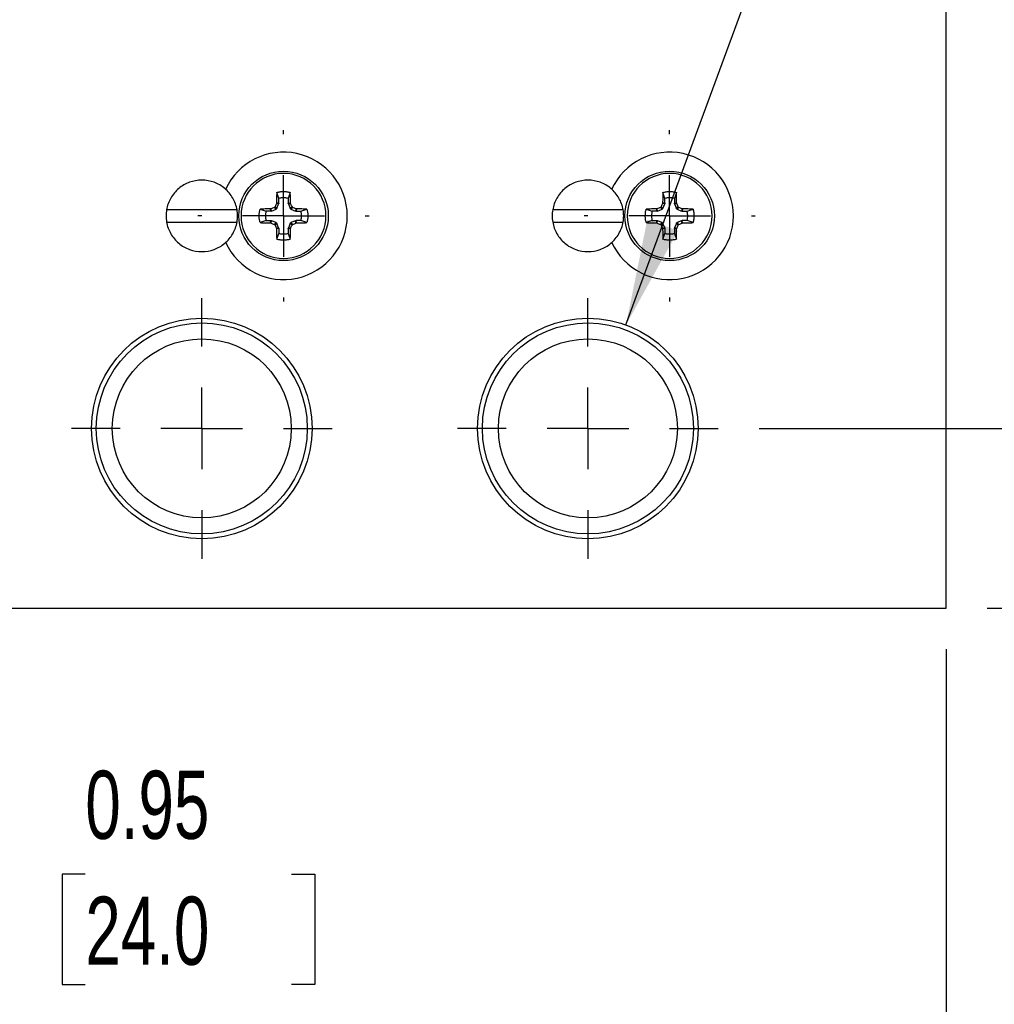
# Model space of a CAD drawing. Header units: inches. Extents: x 0.5 to 21.5, y 0.5 to 16.5.
# Tile 4 of 28: x 5.6 to 8, y 3.6 to 6.1. Entities that reach past the tile are written whole.
import ezdxf

# ---------------------------------------------------------------- set-up
doc = ezdxf.new("R2010")
doc.units = ezdxf.units.IN
doc.header["$LTSCALE"] = 2
doc.header["$MEASUREMENT"] = 0
doc.linetypes.add('CENTERX2', pattern=[0.8, 0.5, -0.1, 0.1, -0.1])
doc.layers.add('CENTER', color=40, linetype='CENTERX2')
doc.layers.add('DIMENSIONS', color=140, linetype='Continuous', lineweight=25)
doc.styles.add('SLDTEXTSTYLE0', font='TXT', dxfattribs={"width": 0.7})
doc.dimstyles.new('SLDDIMSTYLE0', dxfattribs={"dimtxt": 0.169922, "dimasz": 0.26, "dimexe": 0, "dimexo": 0.0625, "dimgap": 0.04248, "dimtad": 0, "dimtih": 1, "dimtoh": 1, "dimrnd": 1e-09, "dimdsep": 46, "dimtxsty": 'SLDTEXTSTYLE0', "dimsah": 1, "dimcen": 0.09, "dimadec": 0, "dimazin": 2, "dimtfac": 1, "dimtofl": 0, "dimtmove": 0, "dimatfit": 3, "dimfxl": 0, "dimfrac": 2, "dimtolj": 1, "dimtzin": 12, "dimarcsym": 0})
doc.dimstyles.new('SLDDIMSTYLE1', dxfattribs={"dimtxt": 0.169922, "dimasz": 0.26, "dimexe": 0, "dimexo": 0.0625, "dimgap": 0.04248, "dimtad": 0, "dimtih": 1, "dimtoh": 1, "dimrnd": 1e-09, "dimzin": 12, "dimdsep": 46, "dimtxsty": 'SLDTEXTSTYLE0', "dimsah": 1, "dimcen": 0.09, "dimadec": 0, "dimazin": 3, "dimtfac": 1, "dimtofl": 0, "dimtmove": 0, "dimatfit": 3, "dimfxl": 0, "dimfrac": 2, "dimtolj": 1, "dimtzin": 12, "dimarcsym": 0})
doc.dimstyles.new('SLDDIMSTYLE2', dxfattribs={"dimtxt": 0.169922, "dimasz": 0.26, "dimexe": 0, "dimexo": 0.0625, "dimgap": 0.04248, "dimtad": 0, "dimtih": 1, "dimtoh": 1, "dimrnd": 1e-09, "dimdsep": 46, "dimtxsty": 'SLDTEXTSTYLE0', "dimsah": 1, "dimcen": 0.09, "dimadec": 0, "dimazin": 2, "dimtfac": 1, "dimtmove": 0, "dimatfit": 0, "dimfxl": 0, "dimfrac": 2, "dimtolj": 1, "dimtzin": 12, "dimarcsym": 0})
doc.dimstyles.new('SLDDIMSTYLE3', dxfattribs={"dimtxt": 0.169922, "dimasz": 0.26, "dimexe": 0, "dimexo": 0.0625, "dimgap": 0.04248, "dimtad": 0, "dimtih": 1, "dimtoh": 1, "dimrnd": 1e-09, "dimzin": 4, "dimdsep": 46, "dimtxsty": 'SLDTEXTSTYLE0', "dimsah": 1, "dimcen": 0.09, "dimadec": 0, "dimazin": 1, "dimtfac": 1, "dimtmove": 0, "dimatfit": 0, "dimfxl": 0, "dimfrac": 2, "dimtolj": 1, "dimtzin": 12, "dimarcsym": 0})
doc.dimstyles.new('SLDDIMSTYLE4', dxfattribs={"dimtxt": 0.169922, "dimasz": 0.26, "dimexe": 0, "dimexo": 0.0625, "dimgap": 0.04248, "dimtad": 0, "dimtih": 1, "dimtoh": 1, "dimrnd": 1e-09, "dimzin": 12, "dimdsep": 46, "dimtxsty": 'SLDTEXTSTYLE0', "dimsah": 1, "dimcen": 0, "dimadec": 0, "dimazin": 3, "dimtfac": 1, "dimtofl": 0, "dimtmove": 0, "dimatfit": 3, "dimfxl": 0, "dimfrac": 2, "dimtolj": 1, "dimtzin": 12, "dimarcsym": 0})

# ---------------------------------------------------------------- blocks, each defined once
blk = doc.blocks.new('_D_3')
at = {"layer": 'DIMENSIONS'}
for p, q in [((4.156, 4.9512), (4.156, 3.7105)), ((5.101, 4.9512), (5.101, 3.7105)), ((4.156, 3.9605), (5.101, 3.9605)), ((5.101, 3.9605), (5.5306, 3.9605)), ((5.7609, 3.9605), (5.7039, 3.9605)), ((5.7039, 3.9605), (5.7039, 3.6904)), ((6.2659, 3.9605), (6.3229, 3.9605)), ((6.3229, 3.9605), (6.3229, 3.6904)), ((5.7039, 3.6904), (5.7609, 3.6904)), ((6.3229, 3.6904), (6.2659, 3.6904))]:
    blk.add_line(p, q, dxfattribs=at)
for points in [[(4.156, 3.9605), (4.416, 3.9205), (4.416, 4.0005)], [(5.101, 3.9605), (4.841, 4.0005), (4.841, 3.9205)]]:
    blk.add_solid(points, dxfattribs=at)
at = {"layer": 'DIMENSIONS', "char_height": 0.16667, "attachment_point": 1, "style": 'SLDTEXTSTYLE0'}
for s, insert in [('0.95', (5.7609, 4.2134)), ('24.0', (5.7609, 3.9053))]:
    blk.add_mtext(s, dxfattribs=dict(at, insert=insert))
blk = doc.blocks.new('_D_4')
at = {"layer": 'DIMENSIONS'}
for p, q in [((3.29, 4.5112), (3.29, 2.7378)), ((7.868, 4.5112), (7.868, 2.7378)), ((3.29, 2.9878), (4.9294, 2.9878)), ((5.1597, 2.9878), (5.1026, 2.9878)), ((5.1026, 2.9878), (5.1026, 2.7177)), ((5.806, 2.9878), (5.863, 2.9878)), ((5.863, 2.9878), (5.863, 2.7177)), ((7.868, 2.9878), (6.0362, 2.9878)), ((5.1026, 2.7177), (5.1597, 2.7177)), ((5.863, 2.7177), (5.806, 2.7177))]:
    blk.add_line(p, q, dxfattribs=at)
for points in [[(3.29, 2.9878), (3.55, 2.9478), (3.55, 3.0278)], [(7.868, 2.9878), (7.608, 3.0278), (7.608, 2.9478)]]:
    blk.add_solid(points, dxfattribs=at)
at = {"layer": 'DIMENSIONS', "char_height": 0.16667, "attachment_point": 1, "style": 'SLDTEXTSTYLE0'}
for s, insert in [('4.58', (5.2303, 3.2407)), ('116.3', (5.1597, 2.9326))]:
    blk.add_mtext(s, dxfattribs=dict(at, insert=insert))
blk = doc.blocks.new('_D_5')
at = {"layer": 'DIMENSIONS'}
for p, q in [((8.4831, 5.0512), (8.4831, 5.5512)), ((7.41, 5.0512), (8.7331, 5.0512)), ((7.968, 4.6112), (8.7331, 4.6112)), ((8.4831, 3.8238), (8.4831, 4.6112)), ((8.9831, 3.8238), (8.4831, 3.8238)), ((9.2895, 3.8238), (9.2325, 3.8238)), ((9.2325, 3.8238), (9.2325, 3.5538)), ((9.7945, 3.8238), (9.8515, 3.8238)), ((9.8515, 3.8238), (9.8515, 3.5538)), ((9.2325, 3.5538), (9.2895, 3.5538)), ((9.8515, 3.5538), (9.7945, 3.5538))]:
    blk.add_line(p, q, dxfattribs=at)
for points in [[(8.4831, 5.0512), (8.5231, 5.3112), (8.4431, 5.3112)], [(8.4831, 4.6112), (8.4431, 4.3512), (8.5231, 4.3512)]]:
    blk.add_solid(points, dxfattribs=at)
at = {"layer": 'DIMENSIONS', "char_height": 0.16667, "attachment_point": 1, "style": 'SLDTEXTSTYLE0'}
for s, insert in [('0.44', (9.2895, 4.0767)), ('11.2', (9.2895, 3.7686))]:
    blk.add_mtext(s, dxfattribs=dict(at, insert=insert))
blk = doc.blocks.new('_D_6')
at = {"layer": 'DIMENSIONS'}
for p, q in [((10.0727, 6.1112), (10.0727, 6.6112)), ((7.968, 6.1112), (10.3227, 6.1112)), ((9.8202, 5.2833), (9.7632, 5.2833)), ((9.7632, 5.2833), (9.7632, 5.0132)), ((10.3252, 5.2833), (10.3822, 5.2833)), ((10.3822, 5.2833), (10.3822, 5.0132)), ((9.7632, 5.0132), (9.8202, 5.0132)), ((10.3822, 5.0132), (10.3252, 5.0132)), ((7.968, 4.6112), (10.3227, 4.6112)), ((10.0727, 4.6112), (10.0727, 4.1112))]:
    blk.add_line(p, q, dxfattribs=at)
for points in [[(10.0727, 6.1112), (10.1127, 6.3712), (10.0327, 6.3712)], [(10.0727, 4.6112), (10.0327, 4.3512), (10.1127, 4.3512)]]:
    blk.add_solid(points, dxfattribs=at)
at = {"layer": 'DIMENSIONS', "char_height": 0.16667, "attachment_point": 1, "style": 'SLDTEXTSTYLE0'}
for s, insert in [('1.50', (9.8202, 5.5362)), ('38.1', (9.8202, 5.2281))]:
    blk.add_mtext(s, dxfattribs=dict(at, insert=insert))
blk = doc.blocks.new('_D_7')
at = {"layer": 'DIMENSIONS'}
for p, q in [((7.0841, 5.3045), (7.9309, 7.6058)), ((7.9309, 7.6058), (8.3684, 7.6058))]:
    blk.add_line(p, q, dxfattribs=at)
blk.add_solid([(7.0841, 5.3045), (7.2115, 5.5347), (7.1364, 5.5623)], dxfattribs=at)
at = {"layer": 'DIMENSIONS', "attachment_point": 1, "style": 'SLDTEXTSTYLE0'}
for s, insert, char_height in [('1/4" NPT', (8.8461, 7.9557), 0.16667), ('OUTLET PORTS', (8.4934, 7.6856), 0.166667), ('X4', (9.1998, 7.4156), 0.16667)]:
    blk.add_mtext(s, dxfattribs=dict(at, insert=insert, char_height=char_height))
blk = doc.blocks.new('SW_CENTERMARKSYMBOL_0')
at = {"layer": 'CENTER', "color": 0}
for p, q in [((0, 0.2), (0, 0.2095)), ((0, 0), (0, 0.1)), ((-0.2, 0), (-0.2095, 0)), ((0, 0), (-0.1, 0)), ((0, 0), (0, -0.1)), ((0, 0), (0.1, 0)), ((0.2, 0), (0.2095, 0)), ((0, -0.2), (0, -0.2095))]:
    blk.add_line(p, q, dxfattribs=at)
blk = doc.blocks.new('SW_CENTERMARKSYMBOL_1')
at = {"layer": 'CENTER', "color": 0}
for p, q in [((0, 0.2), (0, 0.2095)), ((0, 0), (0, 0.1)), ((-0.2, 0), (-0.2095, 0)), ((0, 0), (-0.1, 0)), ((0, 0), (0, -0.1)), ((0, 0), (0.1, 0)), ((0.2, 0), (0.2095, 0)), ((0, -0.2), (0, -0.2095))]:
    blk.add_line(p, q, dxfattribs=at)
blk = doc.blocks.new('SW_CENTERMARKSYMBOL_6')
at = {"layer": 'CENTER', "color": 0}
for p, q in [((0, 0.2), (0, 0.319)), ((0, 0), (0, 0.1)), ((-0.2, 0), (-0.319, 0)), ((0, 0), (-0.1, 0)), ((0, 0), (0, -0.1)), ((0, 0), (0.1, 0)), ((0.2, 0), (0.319, 0)), ((0, -0.2), (0, -0.319))]:
    blk.add_line(p, q, dxfattribs=at)
blk = doc.blocks.new('SW_CENTERMARKSYMBOL_7')
at = {"layer": 'CENTER', "color": 0}
for p, q in [((0, 0.2), (0, 0.319)), ((0, 0), (0, 0.1)), ((-0.2, 0), (-0.319, 0)), ((0, 0), (-0.1, 0)), ((0, 0), (0, -0.1)), ((0, 0), (0.1, 0)), ((0.2, 0), (0.319, 0)), ((0, -0.2), (0, -0.319))]:
    blk.add_line(p, q, dxfattribs=at)

msp = doc.modelspace()

# ---------------------------------------------------------------- linework, layer by layer
for p, q in [((7.868, 4.6112), (7.868, 6.1112)), ((6.2344, 5.614), (6.2294, 5.6285)), ((6.2625, 5.6285), (6.2575, 5.614)), ((7.1794, 5.614), (7.1744, 5.6285)), ((7.2075, 5.6285), (7.2025, 5.614)), ((6.2277, 5.5877), (6.2233, 5.592)), ((6.2295, 5.5895), (6.2252, 5.5939)), ((6.2341, 5.6007), (6.2285, 5.6018)), ((6.2344, 5.602), (6.2288, 5.6031)), ((6.2295, 5.5895), (6.2341, 5.6007)), ((6.2344, 5.602), (6.2344, 5.614)), ((6.2575, 5.614), (6.2575, 5.602)), ((6.2575, 5.602), (6.2631, 5.6031)), ((6.2578, 5.6007), (6.2634, 5.6018)), ((6.2578, 5.6007), (6.2624, 5.5895)), ((6.2624, 5.5895), (6.2668, 5.5939)), ((6.2686, 5.592), (6.2643, 5.5877)), ((7.1727, 5.5877), (7.1683, 5.592)), ((7.1745, 5.5895), (7.1702, 5.5939)), ((7.1791, 5.6007), (7.1735, 5.6018)), ((7.1794, 5.602), (7.1738, 5.6031)), ((7.1745, 5.5895), (7.1791, 5.6007)), ((7.1794, 5.602), (7.1794, 5.614)), ((7.2025, 5.614), (7.2025, 5.602)), ((7.2025, 5.602), (7.2081, 5.6031)), ((7.2028, 5.6007), (7.2084, 5.6018)), ((7.2028, 5.6007), (7.2074, 5.5895)), ((7.2074, 5.5895), (7.2118, 5.5939)), ((7.2136, 5.592), (7.2093, 5.5877)), ((6.1322, 5.5862), (5.9598, 5.5862)), ((6.1887, 5.5878), (6.2032, 5.5828)), ((6.2152, 5.5828), (6.2032, 5.5828)), ((6.2152, 5.5828), (6.2141, 5.5884)), ((6.2165, 5.5831), (6.2154, 5.5887)), ((6.2165, 5.5831), (6.2277, 5.5877)), ((6.2643, 5.5877), (6.2754, 5.5831)), ((6.2765, 5.5887), (6.2754, 5.5831)), ((6.2778, 5.5884), (6.2767, 5.5828)), ((6.2767, 5.5828), (6.2887, 5.5828)), ((6.2887, 5.5828), (6.3032, 5.5878)), ((7.0772, 5.5862), (6.9048, 5.5862)), ((7.1337, 5.5878), (7.1482, 5.5828)), ((7.1602, 5.5828), (7.1482, 5.5828)), ((7.1602, 5.5828), (7.1591, 5.5884)), ((7.1615, 5.5831), (7.1604, 5.5887)), ((7.1615, 5.5831), (7.1727, 5.5877)), ((7.2093, 5.5877), (7.2204, 5.5831)), ((7.2215, 5.5887), (7.2204, 5.5831)), ((7.2228, 5.5884), (7.2217, 5.5828)), ((7.2217, 5.5828), (7.2337, 5.5828)), ((7.2337, 5.5828), (7.2482, 5.5878)), ((5.9598, 5.5562), (6.1322, 5.5562)), ((6.2032, 5.5597), (6.1887, 5.5547)), ((6.2032, 5.5597), (6.2152, 5.5597)), ((6.2141, 5.5541), (6.2152, 5.5597)), ((6.2154, 5.5538), (6.2165, 5.5594)), ((6.2277, 5.5548), (6.2165, 5.5594)), ((6.2233, 5.5504), (6.2277, 5.5548)), ((6.2295, 5.5529), (6.2252, 5.5486)), ((6.2341, 5.5418), (6.2295, 5.5529)), ((6.2624, 5.5529), (6.2578, 5.5418)), ((6.2668, 5.5486), (6.2624, 5.5529)), ((6.2754, 5.5594), (6.2643, 5.5548)), ((6.2686, 5.5504), (6.2643, 5.5548)), ((6.2765, 5.5538), (6.2754, 5.5594)), ((6.2778, 5.5541), (6.2767, 5.5597)), ((6.2887, 5.5597), (6.2767, 5.5597)), ((6.3032, 5.5547), (6.2887, 5.5597)), ((6.9048, 5.5562), (7.0772, 5.5562)), ((7.1482, 5.5597), (7.1337, 5.5547)), ((7.1482, 5.5597), (7.1602, 5.5597)), ((7.1591, 5.5541), (7.1602, 5.5597)), ((7.1604, 5.5538), (7.1615, 5.5594)), ((7.1727, 5.5548), (7.1615, 5.5594)), ((7.1683, 5.5504), (7.1727, 5.5548)), ((7.1745, 5.5529), (7.1702, 5.5486)), ((7.1791, 5.5418), (7.1745, 5.5529)), ((7.2074, 5.5529), (7.2028, 5.5418)), ((7.2118, 5.5486), (7.2074, 5.5529)), ((7.2204, 5.5594), (7.2093, 5.5548)), ((7.2136, 5.5504), (7.2093, 5.5548)), ((7.2215, 5.5538), (7.2204, 5.5594)), ((7.2228, 5.5541), (7.2217, 5.5597)), ((7.2337, 5.5597), (7.2217, 5.5597)), ((7.2482, 5.5547), (7.2337, 5.5597)), ((6.2341, 5.5418), (6.2285, 5.5407)), ((6.2344, 5.5405), (6.2288, 5.5394)), ((6.2294, 5.514), (6.2344, 5.5285)), ((6.2344, 5.5405), (6.2344, 5.5285)), ((6.2631, 5.5394), (6.2575, 5.5405)), ((6.2575, 5.5405), (6.2575, 5.5285)), ((6.2575, 5.5285), (6.2625, 5.514)), ((6.2634, 5.5407), (6.2578, 5.5418)), ((7.1791, 5.5418), (7.1735, 5.5407)), ((7.1794, 5.5405), (7.1738, 5.5394)), ((7.1744, 5.514), (7.1794, 5.5285)), ((7.1794, 5.5405), (7.1794, 5.5285)), ((7.2081, 5.5394), (7.2025, 5.5405)), ((7.2025, 5.5405), (7.2025, 5.5285)), ((7.2025, 5.5285), (7.2075, 5.514)), ((7.2084, 5.5407), (7.2028, 5.5418)), ((3.29, 4.6112), (7.868, 4.6112))]:
    msp.add_line(p, q)
for centre, radius in [((6.246, 5.5712), 0.1095), ((7.191, 5.5712), 0.1095), ((6.046, 5.0512), 0.2699), ((6.046, 5.0512), 0.2582), ((6.991, 5.0512), 0.2699), ((6.991, 5.0512), 0.2582), ((6.046, 5.0512), 0.219), ((6.991, 5.0512), 0.219)]:
    msp.add_circle(centre, radius)
for centre in [(6.246, 5.5712), (7.191, 5.5712)]:
    msp.add_arc(centre, 0.156, 204.4518, 155.577)
for points, knots in [([(6.246, 5.6751), (6.1886, 5.6751), (6.1421, 5.6286), (6.1421, 5.5139), (6.1886, 5.4673), (6.246, 5.4673)], [0, 0, 0, 0, 0.5, 0.5, 1, 1, 1, 1]), ([(6.246, 5.4673), (6.3033, 5.4673), (6.3499, 5.5139), (6.3499, 5.6286), (6.3033, 5.6751), (6.246, 5.6751)], [0, 0, 0, 0, 0.5, 0.5, 1, 1, 1, 1]), ([(7.191, 5.6751), (7.1336, 5.6751), (7.0871, 5.6286), (7.0871, 5.5139), (7.1336, 5.4673), (7.191, 5.4673)], [0, 0, 0, 0, 0.5, 0.5, 1, 1, 1, 1]), ([(7.191, 5.4673), (7.2483, 5.4673), (7.2949, 5.5139), (7.2949, 5.6286), (7.2483, 5.6751), (7.191, 5.6751)], [0, 0, 0, 0, 0.5, 0.5, 1, 1, 1, 1]), ([(6.1322, 5.5862), (6.1304, 5.5963), (6.1269, 5.606), (6.1167, 5.6237), (6.1101, 5.6316), (6.0945, 5.6448), (6.0855, 5.6499), (6.0664, 5.6569), (6.0562, 5.6587), (6.0358, 5.6587), (6.0256, 5.6569), (6.0064, 5.6499), (5.9974, 5.6448), (5.9818, 5.6316), (5.9752, 5.6237), (5.965, 5.606), (5.9615, 5.5963), (5.9598, 5.5862)], [0, 0, 0, 0, 0.125, 0.125, 0.25, 0.25, 0.375, 0.375, 0.5, 0.5, 0.625, 0.625, 0.75, 0.75, 0.875, 0.875, 1, 1, 1, 1]), ([(7.0772, 5.5862), (7.0754, 5.5963), (7.0719, 5.606), (7.0617, 5.6237), (7.0551, 5.6316), (7.0395, 5.6448), (7.0305, 5.6499), (7.0114, 5.6569), (7.0012, 5.6587), (6.9808, 5.6587), (6.9706, 5.6569), (6.9514, 5.6499), (6.9424, 5.6448), (6.9268, 5.6316), (6.9202, 5.6237), (6.91, 5.606), (6.9065, 5.5963), (6.9048, 5.5862)], [0, 0, 0, 0, 0.125, 0.125, 0.25, 0.25, 0.375, 0.375, 0.5, 0.5, 0.625, 0.625, 0.75, 0.75, 0.875, 0.875, 1, 1, 1, 1]), ([(6.2294, 5.6285), (6.2293, 5.6264), (6.2292, 5.6223), (6.2291, 5.6159), (6.2289, 5.6096), (6.2288, 5.6053), (6.2288, 5.6031)], [0, 0, 0, 0, 0.250188, 0.5, 0.749812, 1, 1, 1, 1]), ([(6.2294, 5.6285), (6.2308, 5.6289), (6.2335, 5.6296), (6.2376, 5.6303), (6.2418, 5.6308), (6.2446, 5.6308), (6.246, 5.6308)], [0, 0, 0, 0, 0.2509752, 0.5002582, 0.7494076, 1, 1, 1, 1]), ([(6.2575, 5.614), (6.2562, 5.6143), (6.2537, 5.6149), (6.2498, 5.6154), (6.246, 5.6156), (6.2421, 5.6154), (6.2382, 5.6149), (6.2357, 5.6143), (6.2344, 5.614)], [0, 0, 0, 0, 0.168862, 0.335096, 0.5, 0.664904, 0.831138, 1, 1, 1, 1]), ([(6.246, 5.6308), (6.2474, 5.6308), (6.2502, 5.6308), (6.2543, 5.6303), (6.2585, 5.6296), (6.2612, 5.6289), (6.2625, 5.6285)], [0, 0, 0, 0, 0.250592, 0.499742, 0.749025, 1, 1, 1, 1]), ([(6.2631, 5.6031), (6.2631, 5.6053), (6.263, 5.6096), (6.2629, 5.6159), (6.2627, 5.6223), (6.2626, 5.6264), (6.2625, 5.6285)], [0, 0, 0, 0, 0.250188, 0.5, 0.749812, 1, 1, 1, 1]), ([(7.1744, 5.6285), (7.1743, 5.6264), (7.1742, 5.6223), (7.1741, 5.6159), (7.1739, 5.6096), (7.1738, 5.6053), (7.1738, 5.6031)], [0, 0, 0, 0, 0.250188, 0.5, 0.749812, 1, 1, 1, 1]), ([(7.1744, 5.6285), (7.1758, 5.6289), (7.1785, 5.6296), (7.1826, 5.6303), (7.1868, 5.6308), (7.1896, 5.6308), (7.191, 5.6308)], [0, 0, 0, 0, 0.250975, 0.500258, 0.749408, 1, 1, 1, 1]), ([(7.2025, 5.614), (7.2012, 5.6143), (7.1987, 5.6149), (7.1948, 5.6154), (7.191, 5.6156), (7.1871, 5.6154), (7.1832, 5.6149), (7.1807, 5.6143), (7.1794, 5.614)], [0, 0, 0, 0, 0.168862, 0.335096, 0.5, 0.664904, 0.831138, 1, 1, 1, 1]), ([(7.191, 5.6308), (7.1924, 5.6308), (7.1952, 5.6308), (7.1993, 5.6303), (7.2035, 5.6296), (7.2062, 5.6289), (7.2075, 5.6285)], [0, 0, 0, 0, 0.2505924, 0.4997418, 0.7490248, 1, 1, 1, 1]), ([(7.2081, 5.6031), (7.2081, 5.6053), (7.208, 5.6096), (7.2079, 5.6159), (7.2077, 5.6223), (7.2076, 5.6264), (7.2075, 5.6285)], [0, 0, 0, 0, 0.2501883, 0.5, 0.7498117, 1, 1, 1, 1]), ([(6.1887, 5.5547), (6.1883, 5.556), (6.1876, 5.5587), (6.1869, 5.5629), (6.1865, 5.567), (6.1863, 5.5726), (6.1867, 5.5796), (6.188, 5.5851), (6.1887, 5.5878)], [0, 0, 0, 0, 0.124935, 0.249576, 0.374466, 0.500155, 0.750553, 1, 1, 1, 1]), ([(6.2141, 5.5884), (6.2119, 5.5884), (6.2076, 5.5883), (6.2013, 5.5881), (6.1949, 5.588), (6.1908, 5.5879), (6.1887, 5.5878)], [0, 0, 0, 0, 0.250188, 0.5, 0.749812, 1, 1, 1, 1]), ([(6.2032, 5.5828), (6.2029, 5.5815), (6.2023, 5.579), (6.2018, 5.5751), (6.2016, 5.5712), (6.2018, 5.5674), (6.2023, 5.5635), (6.2029, 5.561), (6.2032, 5.5597)], [0, 0, 0, 0, 0.168862, 0.335096, 0.5, 0.664904, 0.831138, 1, 1, 1, 1]), ([(6.3032, 5.5878), (6.3011, 5.5879), (6.297, 5.588), (6.2907, 5.5881), (6.2843, 5.5883), (6.28, 5.5884), (6.2778, 5.5884)], [0, 0, 0, 0, 0.250188, 0.5, 0.749812, 1, 1, 1, 1]), ([(6.2902, 5.5712), (6.2902, 5.5725), (6.2901, 5.5751), (6.2896, 5.579), (6.289, 5.5815), (6.2887, 5.5828)], [0, 0, 0, 0, 0.3337663, 0.6662337, 1, 1, 1, 1]), ([(6.2887, 5.5597), (6.289, 5.5609), (6.2896, 5.5635), (6.2901, 5.5673), (6.2902, 5.5699), (6.2902, 5.5712)], [0, 0, 0, 0, 0.333766, 0.666234, 1, 1, 1, 1]), ([(6.3032, 5.5878), (6.3036, 5.5864), (6.3043, 5.5837), (6.305, 5.5796), (6.3055, 5.5754), (6.3055, 5.5726), (6.3056, 5.5712)], [0, 0, 0, 0, 0.249811, 0.499022, 0.748719, 1, 1, 1, 1]), ([(6.3056, 5.5712), (6.3055, 5.5698), (6.3055, 5.567), (6.305, 5.5629), (6.3043, 5.5587), (6.3036, 5.556), (6.3032, 5.5547)], [0, 0, 0, 0, 0.251281, 0.500978, 0.750189, 1, 1, 1, 1]), ([(7.1337, 5.5547), (7.1333, 5.556), (7.1326, 5.5587), (7.1319, 5.5629), (7.1315, 5.567), (7.1313, 5.5726), (7.1317, 5.5796), (7.133, 5.5851), (7.1337, 5.5878)], [0, 0, 0, 0, 0.124935, 0.249576, 0.374466, 0.500155, 0.750553, 1, 1, 1, 1]), ([(7.1591, 5.5884), (7.1569, 5.5884), (7.1526, 5.5883), (7.1463, 5.5881), (7.1399, 5.588), (7.1358, 5.5879), (7.1337, 5.5878)], [0, 0, 0, 0, 0.250188, 0.5, 0.749812, 1, 1, 1, 1]), ([(7.1482, 5.5828), (7.1479, 5.5815), (7.1473, 5.579), (7.1468, 5.5751), (7.1466, 5.5712), (7.1468, 5.5674), (7.1473, 5.5635), (7.1479, 5.561), (7.1482, 5.5597)], [0, 0, 0, 0, 0.168862, 0.335096, 0.5, 0.664904, 0.831138, 1, 1, 1, 1]), ([(7.2482, 5.5878), (7.2461, 5.5879), (7.242, 5.588), (7.2357, 5.5881), (7.2293, 5.5883), (7.225, 5.5884), (7.2228, 5.5884)], [0, 0, 0, 0, 0.250188, 0.5, 0.749812, 1, 1, 1, 1]), ([(7.2352, 5.5712), (7.2352, 5.5725), (7.2351, 5.5751), (7.2346, 5.579), (7.234, 5.5815), (7.2337, 5.5828)], [0, 0, 0, 0, 0.333766, 0.666234, 1, 1, 1, 1]), ([(7.2337, 5.5597), (7.234, 5.5609), (7.2346, 5.5635), (7.2351, 5.5673), (7.2352, 5.5699), (7.2352, 5.5712)], [0, 0, 0, 0, 0.3337663, 0.6662337, 1, 1, 1, 1]), ([(7.2482, 5.5878), (7.2486, 5.5864), (7.2493, 5.5837), (7.25, 5.5796), (7.2505, 5.5754), (7.2505, 5.5726), (7.2506, 5.5712)], [0, 0, 0, 0, 0.2498115, 0.499022, 0.7487194, 1, 1, 1, 1]), ([(7.2506, 5.5712), (7.2505, 5.5698), (7.2505, 5.567), (7.25, 5.5629), (7.2493, 5.5587), (7.2486, 5.556), (7.2482, 5.5547)], [0, 0, 0, 0, 0.251281, 0.500978, 0.750189, 1, 1, 1, 1]), ([(5.9598, 5.5562), (5.9615, 5.5462), (5.965, 5.5365), (5.9752, 5.5188), (5.9818, 5.5108), (5.9974, 5.4977), (6.0064, 5.4925), (6.0256, 5.4855), (6.0358, 5.4837), (6.0562, 5.4837), (6.0664, 5.4855), (6.0855, 5.4925), (6.0945, 5.4977), (6.1101, 5.5108), (6.1167, 5.5188), (6.1269, 5.5365), (6.1304, 5.5462), (6.1322, 5.5562)], [0, 0, 0, 0, 0.125, 0.125, 0.25, 0.25, 0.375, 0.375, 0.5, 0.5, 0.625, 0.625, 0.75, 0.75, 0.875, 0.875, 1, 1, 1, 1]), ([(6.1887, 5.5547), (6.1908, 5.5546), (6.1949, 5.5545), (6.2013, 5.5543), (6.2076, 5.5542), (6.2119, 5.5541), (6.2141, 5.5541)], [0, 0, 0, 0, 0.2501883, 0.5, 0.7498117, 1, 1, 1, 1]), ([(6.2778, 5.5541), (6.28, 5.5541), (6.2843, 5.5542), (6.2907, 5.5543), (6.297, 5.5545), (6.3011, 5.5546), (6.3032, 5.5547)], [0, 0, 0, 0, 0.2501883, 0.5, 0.7498117, 1, 1, 1, 1]), ([(6.9048, 5.5562), (6.9065, 5.5462), (6.91, 5.5365), (6.9202, 5.5188), (6.9268, 5.5108), (6.9424, 5.4977), (6.9514, 5.4925), (6.9706, 5.4855), (6.9808, 5.4837), (7.0012, 5.4837), (7.0114, 5.4855), (7.0305, 5.4925), (7.0395, 5.4977), (7.0551, 5.5108), (7.0617, 5.5188), (7.0719, 5.5365), (7.0754, 5.5462), (7.0772, 5.5562)], [0, 0, 0, 0, 0.125, 0.125, 0.25, 0.25, 0.375, 0.375, 0.5, 0.5, 0.625, 0.625, 0.75, 0.75, 0.875, 0.875, 1, 1, 1, 1]), ([(7.1337, 5.5547), (7.1358, 5.5546), (7.1399, 5.5545), (7.1463, 5.5543), (7.1526, 5.5542), (7.1569, 5.5541), (7.1591, 5.5541)], [0, 0, 0, 0, 0.250188, 0.5, 0.749812, 1, 1, 1, 1]), ([(7.2228, 5.5541), (7.225, 5.5541), (7.2293, 5.5542), (7.2357, 5.5543), (7.242, 5.5545), (7.2461, 5.5546), (7.2482, 5.5547)], [0, 0, 0, 0, 0.2501883, 0.5, 0.7498117, 1, 1, 1, 1]), ([(6.2288, 5.5394), (6.2288, 5.5372), (6.2289, 5.5329), (6.2291, 5.5265), (6.2292, 5.5202), (6.2293, 5.5161), (6.2294, 5.514)], [0, 0, 0, 0, 0.250188, 0.5, 0.749812, 1, 1, 1, 1]), ([(6.2344, 5.5285), (6.2357, 5.5282), (6.2382, 5.5276), (6.2421, 5.527), (6.246, 5.5269), (6.2498, 5.527), (6.2537, 5.5276), (6.2562, 5.5282), (6.2575, 5.5285)], [0, 0, 0, 0, 0.168862, 0.335096, 0.5, 0.664904, 0.831138, 1, 1, 1, 1]), ([(6.2625, 5.514), (6.2626, 5.5161), (6.2627, 5.5202), (6.2629, 5.5265), (6.263, 5.5329), (6.2631, 5.5372), (6.2631, 5.5394)], [0, 0, 0, 0, 0.250188, 0.5, 0.749812, 1, 1, 1, 1]), ([(7.1738, 5.5394), (7.1738, 5.5372), (7.1739, 5.5329), (7.1741, 5.5265), (7.1742, 5.5202), (7.1743, 5.5161), (7.1744, 5.514)], [0, 0, 0, 0, 0.250188, 0.5, 0.749812, 1, 1, 1, 1]), ([(7.1794, 5.5285), (7.1807, 5.5282), (7.1832, 5.5276), (7.1871, 5.527), (7.191, 5.5269), (7.1948, 5.527), (7.1987, 5.5276), (7.2012, 5.5282), (7.2025, 5.5285)], [0, 0, 0, 0, 0.1688621, 0.3350959, 0.5, 0.6649041, 0.8311379, 1, 1, 1, 1]), ([(7.2075, 5.514), (7.2076, 5.5161), (7.2077, 5.5202), (7.2079, 5.5265), (7.208, 5.5329), (7.2081, 5.5372), (7.2081, 5.5394)], [0, 0, 0, 0, 0.250188, 0.5, 0.749812, 1, 1, 1, 1]), ([(6.246, 5.5116), (6.2446, 5.5117), (6.2418, 5.5117), (6.2376, 5.5122), (6.2335, 5.5129), (6.2308, 5.5136), (6.2294, 5.514)], [0, 0, 0, 0, 0.250592, 0.499742, 0.749025, 1, 1, 1, 1]), ([(6.2625, 5.514), (6.2612, 5.5136), (6.2585, 5.5129), (6.2543, 5.5122), (6.2502, 5.5117), (6.2474, 5.5117), (6.246, 5.5116)], [0, 0, 0, 0, 0.250975, 0.500258, 0.749408, 1, 1, 1, 1]), ([(7.191, 5.5116), (7.1896, 5.5117), (7.1868, 5.5117), (7.1826, 5.5122), (7.1785, 5.5129), (7.1758, 5.5136), (7.1744, 5.514)], [0, 0, 0, 0, 0.250592, 0.499742, 0.749025, 1, 1, 1, 1]), ([(7.2075, 5.514), (7.2062, 5.5136), (7.2035, 5.5129), (7.1993, 5.5122), (7.1952, 5.5117), (7.1924, 5.5117), (7.191, 5.5116)], [0, 0, 0, 0, 0.2509752, 0.5002582, 0.7494076, 1, 1, 1, 1])]:
    msp.add_open_spline(points, degree=3, knots=knots)
for points in [[(6.2233, 5.592), (6.222, 5.5915), (6.2193, 5.5904), (6.2167, 5.5892), (6.2154, 5.5887)], [(6.2233, 5.592), (6.2241, 5.5924), (6.2248, 5.5931), (6.2252, 5.5939)], [(6.2285, 5.6018), (6.228, 5.6005), (6.2268, 5.5979), (6.2257, 5.5952), (6.2252, 5.5939)], [(6.2288, 5.6031), (6.2288, 5.6027), (6.2287, 5.6022), (6.2285, 5.6018)], [(6.2344, 5.602), (6.2344, 5.6015), (6.2343, 5.6011), (6.2341, 5.6007)], [(6.2578, 5.6007), (6.2576, 5.6011), (6.2575, 5.6015), (6.2575, 5.602)], [(6.2634, 5.6018), (6.2632, 5.6022), (6.2631, 5.6027), (6.2631, 5.6031)], [(6.2668, 5.5939), (6.2662, 5.5952), (6.2651, 5.5979), (6.264, 5.6005), (6.2634, 5.6018)], [(6.2668, 5.5939), (6.2671, 5.5931), (6.2678, 5.5924), (6.2686, 5.592)], [(6.2765, 5.5887), (6.2752, 5.5892), (6.2726, 5.5904), (6.27, 5.5915), (6.2686, 5.592)], [(7.1683, 5.592), (7.167, 5.5915), (7.1643, 5.5904), (7.1617, 5.5892), (7.1604, 5.5887)], [(7.1683, 5.592), (7.1691, 5.5924), (7.1698, 5.5931), (7.1702, 5.5939)], [(7.1735, 5.6018), (7.173, 5.6005), (7.1718, 5.5979), (7.1707, 5.5952), (7.1702, 5.5939)], [(7.1738, 5.6031), (7.1738, 5.6027), (7.1737, 5.6022), (7.1735, 5.6018)], [(7.1794, 5.602), (7.1794, 5.6015), (7.1793, 5.6011), (7.1791, 5.6007)], [(7.2028, 5.6007), (7.2026, 5.6011), (7.2025, 5.6015), (7.2025, 5.602)], [(7.2084, 5.6018), (7.2082, 5.6022), (7.2081, 5.6027), (7.2081, 5.6031)], [(7.2118, 5.5939), (7.2112, 5.5952), (7.2101, 5.5979), (7.209, 5.6005), (7.2084, 5.6018)], [(7.2118, 5.5939), (7.2121, 5.5931), (7.2128, 5.5924), (7.2136, 5.592)], [(7.2215, 5.5887), (7.2202, 5.5892), (7.2176, 5.5904), (7.215, 5.5915), (7.2136, 5.592)], [(5.9598, 5.5862), (5.9589, 5.5813), (5.9585, 5.5763), (5.9585, 5.5712)], [(5.9585, 5.5712), (5.9585, 5.5662), (5.9589, 5.5612), (5.9598, 5.5562)], [(6.1335, 5.5712), (6.1335, 5.5763), (6.133, 5.5813), (6.1322, 5.5862)], [(6.1322, 5.5562), (6.133, 5.5612), (6.1335, 5.5662), (6.1335, 5.5712)], [(6.2154, 5.5887), (6.215, 5.5885), (6.2145, 5.5884), (6.2141, 5.5884)], [(6.2165, 5.5831), (6.2161, 5.5829), (6.2157, 5.5828), (6.2152, 5.5828)], [(6.2295, 5.5895), (6.2292, 5.5887), (6.2285, 5.588), (6.2277, 5.5877)], [(6.2643, 5.5877), (6.2634, 5.588), (6.2627, 5.5887), (6.2624, 5.5895)], [(6.2767, 5.5828), (6.2763, 5.5828), (6.2758, 5.5829), (6.2754, 5.5831)], [(6.2778, 5.5884), (6.2774, 5.5884), (6.2769, 5.5885), (6.2765, 5.5887)], [(6.9048, 5.5862), (6.9039, 5.5813), (6.9035, 5.5763), (6.9035, 5.5712)], [(6.9035, 5.5712), (6.9035, 5.5662), (6.9039, 5.5612), (6.9048, 5.5562)], [(7.0785, 5.5712), (7.0785, 5.5763), (7.078, 5.5813), (7.0772, 5.5862)], [(7.0772, 5.5562), (7.078, 5.5612), (7.0785, 5.5662), (7.0785, 5.5712)], [(7.1604, 5.5887), (7.16, 5.5885), (7.1595, 5.5884), (7.1591, 5.5884)], [(7.1615, 5.5831), (7.1611, 5.5829), (7.1607, 5.5828), (7.1602, 5.5828)], [(7.1745, 5.5895), (7.1742, 5.5887), (7.1735, 5.588), (7.1727, 5.5877)], [(7.2093, 5.5877), (7.2084, 5.588), (7.2077, 5.5887), (7.2074, 5.5895)], [(7.2217, 5.5828), (7.2213, 5.5828), (7.2208, 5.5829), (7.2204, 5.5831)], [(7.2228, 5.5884), (7.2224, 5.5884), (7.2219, 5.5885), (7.2215, 5.5887)], [(6.2141, 5.5541), (6.2145, 5.5541), (6.215, 5.554), (6.2154, 5.5538)], [(6.2152, 5.5597), (6.2157, 5.5597), (6.2161, 5.5596), (6.2165, 5.5594)], [(6.2154, 5.5538), (6.2167, 5.5532), (6.2193, 5.5521), (6.222, 5.551), (6.2233, 5.5504)], [(6.2252, 5.5486), (6.2248, 5.5494), (6.2241, 5.5501), (6.2233, 5.5504)], [(6.2252, 5.5486), (6.2257, 5.5472), (6.2268, 5.5446), (6.228, 5.542), (6.2285, 5.5407)], [(6.2277, 5.5548), (6.2285, 5.5545), (6.2292, 5.5538), (6.2295, 5.5529)], [(6.2624, 5.5529), (6.2627, 5.5538), (6.2634, 5.5545), (6.2643, 5.5548)], [(6.2634, 5.5407), (6.264, 5.542), (6.2651, 5.5446), (6.2662, 5.5472), (6.2668, 5.5486)], [(6.2686, 5.5504), (6.2678, 5.5501), (6.2671, 5.5494), (6.2668, 5.5486)], [(6.2686, 5.5504), (6.27, 5.551), (6.2726, 5.5521), (6.2752, 5.5532), (6.2765, 5.5538)], [(6.2754, 5.5594), (6.2758, 5.5596), (6.2763, 5.5597), (6.2767, 5.5597)], [(6.2765, 5.5538), (6.2769, 5.554), (6.2774, 5.5541), (6.2778, 5.5541)], [(7.1591, 5.5541), (7.1595, 5.5541), (7.16, 5.554), (7.1604, 5.5538)], [(7.1602, 5.5597), (7.1607, 5.5597), (7.1611, 5.5596), (7.1615, 5.5594)], [(7.1604, 5.5538), (7.1617, 5.5532), (7.1643, 5.5521), (7.167, 5.551), (7.1683, 5.5504)], [(7.1702, 5.5486), (7.1698, 5.5494), (7.1691, 5.5501), (7.1683, 5.5504)], [(7.1702, 5.5486), (7.1707, 5.5472), (7.1718, 5.5446), (7.173, 5.542), (7.1735, 5.5407)], [(7.1727, 5.5548), (7.1735, 5.5545), (7.1742, 5.5538), (7.1745, 5.5529)], [(7.2074, 5.5529), (7.2077, 5.5538), (7.2084, 5.5545), (7.2093, 5.5548)], [(7.2084, 5.5407), (7.209, 5.542), (7.2101, 5.5446), (7.2112, 5.5472), (7.2118, 5.5486)], [(7.2136, 5.5504), (7.2128, 5.5501), (7.2121, 5.5494), (7.2118, 5.5486)], [(7.2136, 5.5504), (7.215, 5.551), (7.2176, 5.5521), (7.2202, 5.5532), (7.2215, 5.5538)], [(7.2204, 5.5594), (7.2208, 5.5596), (7.2213, 5.5597), (7.2217, 5.5597)], [(7.2215, 5.5538), (7.2219, 5.554), (7.2224, 5.5541), (7.2228, 5.5541)], [(6.2285, 5.5407), (6.2287, 5.5403), (6.2288, 5.5398), (6.2288, 5.5394)], [(6.2341, 5.5418), (6.2343, 5.5414), (6.2344, 5.5409), (6.2344, 5.5405)], [(6.2575, 5.5405), (6.2575, 5.5407), (6.2576, 5.5412), (6.2577, 5.5416), (6.2578, 5.5418)], [(6.2631, 5.5394), (6.2631, 5.5398), (6.2632, 5.5403), (6.2634, 5.5407)], [(7.1735, 5.5407), (7.1737, 5.5403), (7.1738, 5.5398), (7.1738, 5.5394)], [(7.1791, 5.5418), (7.1793, 5.5414), (7.1794, 5.5409), (7.1794, 5.5405)], [(7.2025, 5.5405), (7.2025, 5.5407), (7.2026, 5.5412), (7.2027, 5.5416), (7.2028, 5.5418)], [(7.2081, 5.5394), (7.2081, 5.5398), (7.2082, 5.5403), (7.2084, 5.5407)]]:
    msp.add_open_spline(points, degree=3)

# ---------------------------------------------------------------- block references
at = {"layer": 'CENTER'}
for name, p in [('SW_CENTERMARKSYMBOL_0', (6.246, 5.5712)), ('SW_CENTERMARKSYMBOL_1', (7.191, 5.5712)), ('SW_CENTERMARKSYMBOL_6', (6.046, 5.0512)), ('SW_CENTERMARKSYMBOL_7', (6.991, 5.0512))]:
    msp.add_blockref(name, p, dxfattribs=at)

# ---------------------------------------------------------------- dimensions: what is measured, and where the dimension line sits
at = {"layer": 'DIMENSIONS'}
dim = msp.add_diameter_dim_2p(p1=(6.8978, 4.798), p2=(7.0841, 5.3045), text='1/4" NPT\\POUTLET PORTS\\PX4', dimstyle='SLDDIMSTYLE4', override={"dimpost": '<>'}, dxfattribs=at)
dim.commit()
dim.dimension.update_dxf_attribs({"geometry": '_D_7', "text_midpoint": (9.3466, 7.6058), "dimtype": 163})
for base, p1, p2, angle, dimstyle, picture, middle in [((10.0727, 6.1112), (7.868, 4.6112), (7.868, 6.1112), 90, 'SLDDIMSTYLE3', '_D_6', (10.0727, 5.2833)), ((8.4831, 5.0512), (7.868, 4.6112), (7.31, 5.0512), 90, 'SLDDIMSTYLE2', '_D_5', (8.4831, 3.8238)), ((5.1009650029, 3.9605048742), (4.1559650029, 5.051235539), (5.1009650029, 5.051235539), 0, 'SLDDIMSTYLE0', '_D_3', (6.0133839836, 3.9605048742))]:
    dim = msp.add_linear_dim(base=base, p1=p1, p2=p2, angle=angle, dimstyle=dimstyle, dxfattribs=at)
    dim.commit()
    dim.dimension.update_dxf_attribs({"geometry": picture, "text_midpoint": middle, "dimtype": 160})
dim = msp.add_linear_dim(base=(7.868, 2.9878), p1=(3.29, 4.6112), p2=(7.868, 4.6112), dimstyle='SLDDIMSTYLE1', dxfattribs=at)
dim.commit()
dim.dimension.update_dxf_attribs({"geometry": '_D_4', "text_midpoint": (5.4828, 2.9878), "dimtype": 160})

doc.saveas('drawing.dxf')
